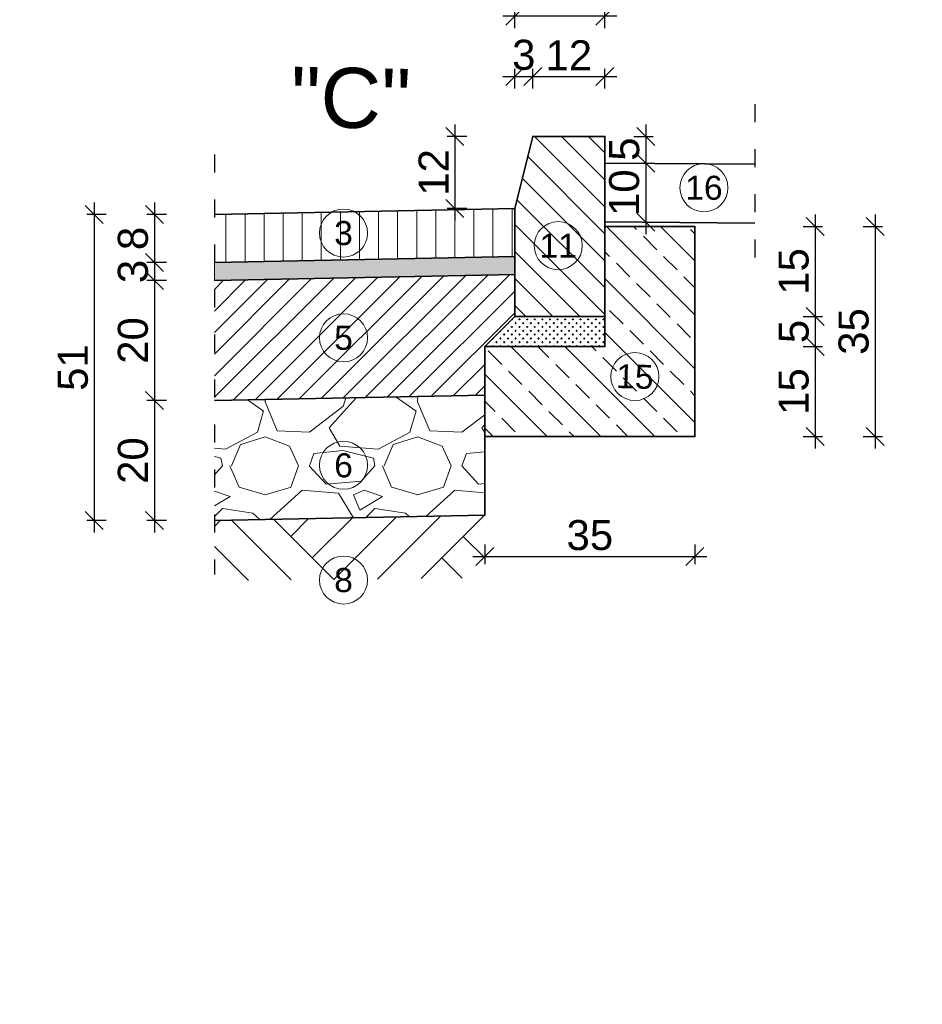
# Model space of a CAD drawing. Extents: x 8014 to 6635291, y -5609 to 5765892.
# Tile 89 of 151: x 6601047 to 6601197, y 5732401 to 5732565. Entities that reach past the tile are written whole.
import ezdxf
from ezdxf.enums import TextEntityAlignment as Align

# ---------------------------------------------------------------- set-up
doc = ezdxf.new("R2010")
doc.units = 0
doc.header["$PDSIZE"] = 0.75
doc.linetypes.add('ACAD_ISO03W100', pattern=[30, 12, -18])
doc.layers.get('0').update_dxf_attribs({"linetype": 'CONTINUOUS'})
doc.layers.get('Defpoints').update_dxf_attribs({"linetype": 'CONTINUOUS'})
doc.layers.add('a_zieleń', color=80, linetype='CONTINUOUS')
doc.styles.add('Arial', font='arial.ttf')
doc.linetypes.add('ZIGZAG', pattern='A,0.00254,-5.08,[131,ltypeshp.shx,S=5.08,R=0,X=-5.08,Y=0],-10.16,[131,ltypeshp.shx,S=5.08,R=180,X=5.08,Y=0],-5.08', length=20.32254)
doc.dimstyles.new('1-50', dxfattribs={"dimtxt": 5, "dimasz": 3, "dimexe": 1.25, "dimexo": 0.625, "dimgap": 1, "dimtad": 1, "dimdec": 0, "dimrnd": 0.5, "dimtxsty": 'Arial', "dimblk": 'OBLIQUE', "dimcen": 2, "dimdle": 2, "dimclrd": 7, "dimclrt": 7, "dimadec": 0, "dimazin": 0, "dimtfac": 1, "dimtdec": 0, "dimtmove": 0, "dimatfit": 3, "dimldrblk": 'ARCHTICK', "dimfxl": 2, "dimfxlon": 1, "dimarcsym": 0})

# ---------------------------------------------------------------- blocks, each defined once
blk = doc.blocks.new('_Oblique')
at = {"color": 0, "linetype": 'ByBlock', "lineweight": -2}
blk.add_line((-0.5, -0.5), (0.5, 0.5), dxfattribs=at)
blk = doc.blocks.new('*D840')
at = {"color": 0, "lineweight": -2}
for p, q in [((6601069.55, 5732534.16), (6601069.55, 5732522.16)), ((6601071.55, 5732532.16), (6601068.3, 5732532.16)), ((6601071.55, 5732524.16), (6601068.3, 5732524.16))]:
    blk.add_line(p, q, dxfattribs=at)
at = {"layer": 'Defpoints', "color": 0}
for p in [(6601079.55, 5732532.16), (6601069.55, 5732524.16), (6601079.55, 5732524.16)]:
    blk.add_point(p, dxfattribs=at)
at = {"color": 0, "lineweight": -2, "xscale": 3, "yscale": 3, "zscale": 3}
for p, rotation in [((6601069.55, 5732532.16), 90), ((6601069.55, 5732524.16), 270)]:
    blk.add_blockref('_Oblique', p, dxfattribs=dict(at, rotation=rotation))
at = {"color": 0, "lineweight": 13, "insert": (6601066, 5732528.16), "char_height": 5, "attachment_point": 5, "rotation": 90, "style": 'Arial'}
blk.add_mtext('8', dxfattribs=at)
blk = doc.blocks.new('_Dot')
at = {"color": 0, "linetype": 'ByBlock', "lineweight": -2}
blk.add_line((-0.5, 0), (-1, 0), dxfattribs=at)
at = {"color": 0, "linetype": 'ByBlock', "const_width": 0.5}
blk.add_lwpolyline([(-0.25, 0, 1), (0.25, 0, 1)], format="xyb", close=True, dxfattribs=at)
blk = doc.blocks.new('*D841')
at = {"color": 0, "lineweight": -2}
for p, q in [((6601069.55, 5732526.16), (6601069.55, 5732519.16)), ((6601071.55, 5732524.16), (6601068.3, 5732524.16)), ((6601071.55, 5732521.16), (6601068.3, 5732521.16))]:
    blk.add_line(p, q, dxfattribs=at)
at = {"layer": 'Defpoints', "color": 0}
for p in [(6601079.55, 5732524.16), (6601069.55, 5732521.16), (6601079.55, 5732521.16)]:
    blk.add_point(p, dxfattribs=at)
at = {"color": 0, "lineweight": -2, "xscale": 3, "yscale": 3, "zscale": 3}
for p, rotation in [((6601069.55, 5732524.16), 90), ((6601069.55, 5732521.16), 270)]:
    blk.add_blockref('_Oblique', p, dxfattribs=dict(at, rotation=rotation))
at = {"color": 0, "lineweight": 13, "insert": (6601066, 5732522.66), "char_height": 5, "attachment_point": 5, "rotation": 90, "style": 'Arial'}
blk.add_mtext('3', dxfattribs=at)
blk = doc.blocks.new('*D842')
at = {"color": 0, "lineweight": -2}
for p, q in [((6601069.55, 5732523.16), (6601069.55, 5732499.16)), ((6601071.55, 5732521.16), (6601068.3, 5732521.16)), ((6601071.55, 5732501.16), (6601068.3, 5732501.16))]:
    blk.add_line(p, q, dxfattribs=at)
at = {"layer": 'Defpoints', "color": 0}
for p in [(6601079.55, 5732521.16), (6601069.55, 5732501.16), (6601079.55, 5732501.16)]:
    blk.add_point(p, dxfattribs=at)
at = {"color": 0, "lineweight": -2, "xscale": 3, "yscale": 3, "zscale": 3}
for p, rotation in [((6601069.55, 5732521.16), 90), ((6601069.55, 5732501.16), 270)]:
    blk.add_blockref('_Oblique', p, dxfattribs=dict(at, rotation=rotation))
at = {"color": 0, "lineweight": 13, "insert": (6601066, 5732511.16), "char_height": 5, "attachment_point": 5, "rotation": 90, "style": 'Arial'}
blk.add_mtext('20', dxfattribs=at)
blk = doc.blocks.new('*D843')
at = {"color": 0, "lineweight": -2}
for p, q in [((6601069.55, 5732503.16), (6601069.55, 5732479.16)), ((6601071.55, 5732501.16), (6601068.3, 5732501.16)), ((6601071.55, 5732481.16), (6601068.3, 5732481.16))]:
    blk.add_line(p, q, dxfattribs=at)
at = {"layer": 'Defpoints', "color": 0}
for p in [(6601079.55, 5732501.16), (6601069.55, 5732481.16), (6601079.55, 5732481.16)]:
    blk.add_point(p, dxfattribs=at)
at = {"color": 0, "lineweight": -2, "xscale": 3, "yscale": 3, "zscale": 3}
for p, rotation in [((6601069.55, 5732501.16), 90), ((6601069.55, 5732481.16), 270)]:
    blk.add_blockref('_Oblique', p, dxfattribs=dict(at, rotation=rotation))
at = {"color": 0, "lineweight": 13, "insert": (6601066, 5732491.16), "char_height": 5, "attachment_point": 5, "rotation": 90, "style": 'Arial'}
blk.add_mtext('20', dxfattribs=at)
blk = doc.blocks.new('*D844')
at = {"color": 0, "lineweight": -2}
for p, q in [((6601059.55, 5732534.16), (6601059.55, 5732479.16)), ((6601061.55, 5732532.16), (6601058.3, 5732532.16)), ((6601061.55, 5732481.16), (6601058.3, 5732481.16))]:
    blk.add_line(p, q, dxfattribs=at)
at = {"layer": 'Defpoints', "color": 0}
for p in [(6601079.55, 5732532.16), (6601059.55, 5732481.16), (6601079.55, 5732481.16)]:
    blk.add_point(p, dxfattribs=at)
at = {"color": 0, "lineweight": -2, "xscale": 3, "yscale": 3, "zscale": 3}
for p, rotation in [((6601059.55, 5732532.16), 90), ((6601059.55, 5732481.16), 270)]:
    blk.add_blockref('_Oblique', p, dxfattribs=dict(at, rotation=rotation))
at = {"color": 0, "lineweight": 13, "insert": (6601056, 5732506.66), "char_height": 5, "attachment_point": 5, "rotation": 90, "style": 'Arial'}
blk.add_mtext('51', dxfattribs=at)
blk = doc.blocks.new('*D845')
at = {"color": 0, "lineweight": -2}
for p, q in [((6601179.55, 5732532.16), (6601179.55, 5732513.16)), ((6601177.55, 5732530.16), (6601180.8, 5732530.16)), ((6601177.55, 5732515.16), (6601180.8, 5732515.16))]:
    blk.add_line(p, q, dxfattribs=at)
at = {"layer": 'Defpoints', "color": 0}
for p in [(6601144.55, 5732530.16), (6601144.55, 5732515.16), (6601179.55, 5732515.16)]:
    blk.add_point(p, dxfattribs=at)
at = {"color": 0, "lineweight": -2, "xscale": 3, "yscale": 3, "zscale": 3}
for p, rotation in [((6601179.55, 5732530.16), 90), ((6601179.55, 5732515.16), 270)]:
    blk.add_blockref('_Oblique', p, dxfattribs=dict(at, rotation=rotation))
at = {"color": 0, "lineweight": 13, "insert": (6601176, 5732522.66), "char_height": 5, "attachment_point": 5, "rotation": 90, "style": 'Arial'}
blk.add_mtext('15', dxfattribs=at)
blk = doc.blocks.new('_ArchTick')
at = {"color": 0, "linetype": 'ByBlock', "const_width": 0.15}
blk.add_lwpolyline([(-0.5, -0.5), (0.5, 0.5)], dxfattribs=at)
blk = doc.blocks.new('*D846')
at = {"color": 0, "lineweight": -2}
for p, q in [((6601179.55, 5732517.16), (6601179.55, 5732508.16)), ((6601177.55, 5732515.16), (6601180.8, 5732515.16)), ((6601177.55, 5732510.16), (6601180.8, 5732510.16))]:
    blk.add_line(p, q, dxfattribs=at)
at = {"layer": 'Defpoints', "color": 0}
for p in [(6601144.55, 5732515.16), (6601144.55, 5732510.16), (6601179.55, 5732510.16)]:
    blk.add_point(p, dxfattribs=at)
at = {"color": 0, "lineweight": -2, "xscale": 3, "yscale": 3, "zscale": 3}
for p, rotation in [((6601179.55, 5732515.16), 90), ((6601179.55, 5732510.16), 270)]:
    blk.add_blockref('_Oblique', p, dxfattribs=dict(at, rotation=rotation))
at = {"color": 0, "lineweight": 13, "insert": (6601176.01, 5732512.66), "char_height": 5, "attachment_point": 5, "rotation": 90, "style": 'Arial'}
blk.add_mtext('5', dxfattribs=at)
blk = doc.blocks.new('*D847')
at = {"color": 0, "lineweight": -2}
for p, q in [((6601179.55, 5732512.16), (6601179.55, 5732493.16)), ((6601177.55, 5732510.16), (6601180.8, 5732510.16)), ((6601177.55, 5732495.16), (6601180.8, 5732495.16))]:
    blk.add_line(p, q, dxfattribs=at)
at = {"layer": 'Defpoints', "color": 0}
for p in [(6601144.55, 5732510.16), (6601144.55, 5732495.16), (6601179.55, 5732495.16)]:
    blk.add_point(p, dxfattribs=at)
at = {"color": 0, "lineweight": -2, "xscale": 3, "yscale": 3, "zscale": 3}
for p, rotation in [((6601179.55, 5732510.16), 90), ((6601179.55, 5732495.16), 270)]:
    blk.add_blockref('_Oblique', p, dxfattribs=dict(at, rotation=rotation))
at = {"color": 0, "lineweight": 13, "insert": (6601176, 5732502.66), "char_height": 5, "attachment_point": 5, "rotation": 90, "style": 'Arial'}
blk.add_mtext('15', dxfattribs=at)
blk = doc.blocks.new('*D848')
at = {"color": 0, "lineweight": -2}
for p, q in [((6601189.55, 5732532.16), (6601189.55, 5732493.16)), ((6601187.55, 5732530.16), (6601190.8, 5732530.16)), ((6601187.55, 5732495.16), (6601190.8, 5732495.16))]:
    blk.add_line(p, q, dxfattribs=at)
at = {"layer": 'Defpoints', "color": 0}
for p in [(6601159.55, 5732530.16), (6601159.55, 5732495.16), (6601189.55, 5732495.16)]:
    blk.add_point(p, dxfattribs=at)
at = {"color": 0, "lineweight": -2, "xscale": 3, "yscale": 3, "zscale": 3}
for p, rotation in [((6601189.55, 5732530.16), 90), ((6601189.55, 5732495.16), 270)]:
    blk.add_blockref('_Oblique', p, dxfattribs=dict(at, rotation=rotation))
at = {"color": 0, "lineweight": 13, "insert": (6601185.99, 5732512.66), "char_height": 5, "attachment_point": 5, "rotation": 90, "style": 'Arial'}
blk.add_mtext('35', dxfattribs=at)
blk = doc.blocks.new('*D849')
at = {"color": 0, "lineweight": -2}
for p, q in [((6601119.55, 5732547.16), (6601119.55, 5732531.16)), ((6601121.55, 5732545.16), (6601118.3, 5732545.16)), ((6601121.55, 5732533.16), (6601118.3, 5732533.16))]:
    blk.add_line(p, q, dxfattribs=at)
at = {"layer": 'Defpoints', "color": 0}
for p in [(6601129.55, 5732545.16), (6601119.55, 5732533.16), (6601129.55, 5732533.16)]:
    blk.add_point(p, dxfattribs=at)
at = {"color": 0, "lineweight": -2, "xscale": 3, "yscale": 3, "zscale": 3}
for p, rotation in [((6601119.55, 5732545.16), 90), ((6601119.55, 5732533.16), 270)]:
    blk.add_blockref('_Oblique', p, dxfattribs=dict(at, rotation=rotation))
at = {"color": 0, "lineweight": 13, "insert": (6601116.04, 5732539.16), "char_height": 5, "attachment_point": 5, "rotation": 90, "style": 'Arial'}
blk.add_mtext('12', dxfattribs=at)
blk = doc.blocks.new('*D850')
at = {"color": 0, "lineweight": -2}
for p, q in [((6601129.55, 5732553.16), (6601129.55, 5732556.41)), ((6601132.55, 5732553.16), (6601132.55, 5732556.41)), ((6601127.55, 5732555.16), (6601134.55, 5732555.16))]:
    blk.add_line(p, q, dxfattribs=at)
at = {"layer": 'Defpoints', "color": 0}
for p in [(6601132.55, 5732555.16), (6601129.55, 5732545.16), (6601132.55, 5732545.16)]:
    blk.add_point(p, dxfattribs=at)
at = {"color": 0, "lineweight": -2, "xscale": 3, "yscale": 3, "zscale": 3, "rotation": 180}
blk.add_blockref('_Oblique', (6601129.55, 5732555.16), dxfattribs=at)
at = {"color": 0, "lineweight": -2, "xscale": 3, "yscale": 3, "zscale": 3}
blk.add_blockref('_Oblique', (6601132.55, 5732555.16), dxfattribs=at)
at = {"color": 0, "lineweight": 18, "insert": (6601131.05, 5732558.72), "char_height": 5, "attachment_point": 5, "style": 'Arial'}
blk.add_mtext('3', dxfattribs=at)
blk = doc.blocks.new('*D851')
at = {"color": 0, "lineweight": -2}
for p, q in [((6601132.55, 5732553.16), (6601132.55, 5732556.41)), ((6601144.55, 5732553.16), (6601144.55, 5732556.41)), ((6601130.55, 5732555.16), (6601146.55, 5732555.16))]:
    blk.add_line(p, q, dxfattribs=at)
at = {"layer": 'Defpoints', "color": 0}
for p in [(6601144.55, 5732555.16), (6601132.55, 5732545.16), (6601144.55, 5732545.16)]:
    blk.add_point(p, dxfattribs=at)
at = {"color": 0, "lineweight": -2, "xscale": 3, "yscale": 3, "zscale": 3, "rotation": 180}
blk.add_blockref('_Oblique', (6601132.55, 5732555.16), dxfattribs=at)
at = {"color": 0, "lineweight": -2, "xscale": 3, "yscale": 3, "zscale": 3}
blk.add_blockref('_Oblique', (6601144.55, 5732555.16), dxfattribs=at)
at = {"color": 0, "lineweight": 18, "insert": (6601138.55, 5732558.67), "char_height": 5, "attachment_point": 5, "style": 'Arial'}
blk.add_mtext('12', dxfattribs=at)
blk = doc.blocks.new('*D852')
at = {"color": 0, "lineweight": -2}
for p, q in [((6601129.55, 5732563.16), (6601129.55, 5732566.41)), ((6601144.55, 5732563.16), (6601144.55, 5732566.41)), ((6601146.55, 5732565.16), (6601127.55, 5732565.16))]:
    blk.add_line(p, q, dxfattribs=at)
at = {"layer": 'Defpoints', "color": 0}
for p in [(6601129.55, 5732565.16), (6601129.55, 5732545.16), (6601144.55, 5732545.16)]:
    blk.add_point(p, dxfattribs=at)
at = {"color": 0, "lineweight": -2, "xscale": 3, "yscale": 3, "zscale": 3, "rotation": 180}
blk.add_blockref('_Oblique', (6601129.55, 5732565.16), dxfattribs=at)
at = {"color": 0, "lineweight": -2, "xscale": 3, "yscale": 3, "zscale": 3}
blk.add_blockref('_Oblique', (6601144.55, 5732565.16), dxfattribs=at)
at = {"color": 0, "lineweight": 18, "insert": (6601137.05, 5732568.71), "char_height": 5, "attachment_point": 5, "style": 'Arial'}
blk.add_mtext('15', dxfattribs=at)
blk = doc.blocks.new('*D853')
at = {"color": 0, "lineweight": -2}
for p, q in [((6601124.55, 5732477.16), (6601124.55, 5732473.91)), ((6601159.55, 5732477.16), (6601159.55, 5732473.91)), ((6601122.55, 5732475.16), (6601161.55, 5732475.16))]:
    blk.add_line(p, q, dxfattribs=at)
at = {"layer": 'Defpoints', "color": 0}
for p in [(6601124.55, 5732495.16), (6601159.55, 5732495.16), (6601159.55, 5732475.16)]:
    blk.add_point(p, dxfattribs=at)
at = {"color": 0, "lineweight": -2, "xscale": 3, "yscale": 3, "zscale": 3, "rotation": 180}
blk.add_blockref('_Oblique', (6601124.55, 5732475.16), dxfattribs=at)
at = {"color": 0, "lineweight": -2, "xscale": 3, "yscale": 3, "zscale": 3}
blk.add_blockref('_Oblique', (6601159.55, 5732475.16), dxfattribs=at)
at = {"color": 0, "lineweight": 13, "insert": (6601142.05, 5732478.72), "char_height": 5, "attachment_point": 5, "style": 'Arial'}
blk.add_mtext('35', dxfattribs=at)
blk = doc.blocks.new('*D854')
at = {"color": 0, "lineweight": -2}
for p, q in [((6601151.35, 5732547.16), (6601151.35, 5732538.7)), ((6601149.35, 5732545.16), (6601152.6, 5732545.16)), ((6601149.35, 5732540.7), (6601152.6, 5732540.7))]:
    blk.add_line(p, q, dxfattribs=at)
at = {"layer": 'Defpoints', "color": 0}
for p in [(6601144.55, 5732545.16), (6601144.51, 5732540.7), (6601151.35, 5732540.7)]:
    blk.add_point(p, dxfattribs=at)
at = {"color": 0, "lineweight": -2, "xscale": 3, "yscale": 3, "zscale": 3}
for p, rotation in [((6601151.35, 5732545.16), 90), ((6601151.35, 5732540.7), 270)]:
    blk.add_blockref('_Oblique', p, dxfattribs=dict(at, rotation=rotation))
at = {"color": 0, "lineweight": 13, "insert": (6601147.8, 5732543.04), "char_height": 5, "attachment_point": 5, "rotation": 90, "style": 'Arial'}
blk.add_mtext('5', dxfattribs=at)
blk = doc.blocks.new('*D855')
at = {"color": 0, "lineweight": -2}
for p, q in [((6601151.35, 5732542.7), (6601151.35, 5732528.86)), ((6601149.35, 5732540.7), (6601152.6, 5732540.7)), ((6601151.35, 5732530.86), (6601152.6, 5732530.86))]:
    blk.add_line(p, q, dxfattribs=at)
at = {"layer": 'Defpoints', "color": 0}
for p in [(6601144.51, 5732540.7), (6601151.25, 5732530.86), (6601151.35, 5732530.86)]:
    blk.add_point(p, dxfattribs=at)
at = {"color": 0, "lineweight": -2, "xscale": 3, "yscale": 3, "zscale": 3}
for p, rotation in [((6601151.35, 5732540.7), 90), ((6601151.35, 5732530.86), 270)]:
    blk.add_blockref('_Oblique', p, dxfattribs=dict(at, rotation=rotation))
at = {"color": 0, "lineweight": 13, "insert": (6601147.79, 5732535.78), "char_height": 5, "attachment_point": 5, "rotation": 90, "style": 'Arial'}
blk.add_mtext('10', dxfattribs=at)

msp = doc.modelspace()

# ---------------------------------------------------------------- hatches: boundary and pattern name
at = {"lineweight": 15}
h = msp.add_hatch(dxfattribs=at)
h.set_pattern_fill('ANSI31', color=256, style=0)
h.set_pattern_definition([(135, (6601262.814, 5732154.7413), (2.245064, 2.245064), [])])
h.paths.add_polyline_path([(6601144.548, 5732545.161), (6601144.548, 5732515.161), (6601129.548, 5732515.161), (6601129.548, 5732533.161), (6601132.548, 5732545.161)])
h = msp.add_hatch(dxfattribs=at)
h.set_pattern_fill('ANSI31', color=256, angle=45, style=0)
h.set_pattern_definition([(90, (6603018.2187, 5732464.7167), (-3.175, 0), [])])
h.paths.add_polyline_path([(6601079.548, 5732532.16), (6601129.548, 5732533.161), (6601129.548, 5732525.16), (6601079.548, 5732524.16)])
h = msp.add_hatch(dxfattribs=at)
h.set_pattern_fill('ANSI33', color=256, style=0)
h.set_pattern_definition([(135, (6601541.598, 5732034.6017), (4.49013, 4.49013), []), (135, (6601537.108, 5732034.6017), (4.49013, 4.49013), [3.175, -1.5875])])
h.paths.add_polyline_path([(6601159.548, 5732495.161), (6601124.548, 5732495.161), (6601124.548, 5732510.161), (6601144.548, 5732510.161), (6601144.548, 5732530.161), (6601159.548, 5732530.161)])
h = msp.add_hatch(dxfattribs=at)
h.set_pattern_fill('AR-SAND', color=256, scale=0.02, style=0)
h.set_pattern_definition([(37.5, (6603018.2187, 5732464.7167), (-0.03200063, 0.97882647), [0, -0.77216, 0, -0.8636, 0, -0.8255]), (7.5, (6603018.2187, 5732464.7167), (0.8990466, 1.4336502), [0, -0.41656, 0, -0.69596, 0, -0.2667]), (327.5, (6603017.59386, 5732464.7167), (1.58198474, 0.00287437), [0, -0.254, 0, -0.9144, 0, -1.1938]), (317.5, (6603017.5939, 5732464.7167), (1.5271129, 0.4458586), [0, -0.127, 0, -0.59944, 0, -0.6858])])
h.paths.add_polyline_path([(6601079.548, 5732524.16), (6601129.548, 5732525.16), (6601129.548, 5732522.16), (6601079.548, 5732521.16)])
h = msp.add_hatch(dxfattribs=at)
h.set_pattern_fill('ANSI31', color=256, scale=0.8, style=0)
h.set_pattern_definition([(45, (6603018.2187, 5732464.7167), (-1.7960512, 1.7960512), [])])
h.paths.add_polyline_path([(6601124.548, 5732510.161), (6601129.548, 5732515.161), (6601129.548, 5732522.16), (6601079.548, 5732521.16), (6601079.548, 5732501.16), (6601124.548, 5732502.06)])
h = msp.add_hatch(dxfattribs=at)
h.set_pattern_fill('CROSS', color=256, scale=0.1, style=0)
h.set_pattern_definition([(180, (6601282.25515, 5732147.02175), (-0.635, 0.635), [0.3175, -0.9525]), (90, (6601282.0964, 5732146.863), (0.635, 0.635), [0.3175, -0.9525])])
h.paths.add_polyline_path([(6601144.548, 5732515.161), (6601144.548, 5732510.161), (6601124.548, 5732510.161), (6601129.548, 5732515.161)])
h = msp.add_hatch(dxfattribs=at)
h.set_pattern_fill('GRAVEL', color=256, style=0)
h.set_pattern_definition([(228.01279, (6603036.5067, 5732490.1167), (-203.2, -228.6), [3.41721, -338.30484]), (184.96974, (6603034.2207, 5732487.5767), (304.7999999, 25.40000145), [5.86405, -580.5405]), (132.51045, (6603028.3787, 5732487.0687), (254.0000001, -279.3999999), [4.13482, -409.34723]), (267.27369, (6603018.4727, 5732480.7187), (25.40000005, 508), [5.34005, -528.66437]), (292.833654, (6603018.2187, 5732475.3847), (-127, 304.8), [5.23634, -518.39808]), (357.27369, (6603020.2507, 5732470.5587), (-508, 25.40000005), [5.34005, -528.66437]), (37.69424, (6603025.5847, 5732470.3047), (-330.2, -254), [7.06194, -699.13115]), (72.25533, (6603031.1727, 5732474.6227), (177.80000005, 558.8), [6.6672, -660.05257]), (121.429566, (6603033.2047, 5732480.9727), (-203.2, 330.2), [5.35813, -530.45546]), (175.23636, (6603030.4107, 5732485.5447), (279.4, -25.4), [6.11713, -299.73937]), (222.39744, (6603024.3147, 5732486.0527), (-304.8, -279.4), [7.91078, -783.16773]), (138.81407, (6603043.6187, 5732480.4647), (-177.8, 152.4), [2.70005, -267.30566]), (171.469234, (6603041.5867, 5732482.2427), (330.2, -50.79999994), [5.13682, -508.5464]), (225, (6603036.507, 5732483.005), (-4e-15, -25.4), [3.5921, -32.32893]), (203.1986, (6603034.7287, 5732486.0527), (127, 50.8), [1.9344, -191.50622]), (291.8014, (6603032.9507, 5732485.2907), (-25.4, 76.2), [2.73566, -134.04753]), (30.96376, (6603033.9667, 5732482.7507), (76.2, 50.8), [4.4432, -143.66298]), (161.56505, (6603037.777, 5732485.037), (50.8, -25.4), [3.21287, -77.10898]), (16.38954, (6603018.2187, 5732485.2907), (254, 76.2), [4.50088, -445.58827]), (70.34618, (6603022.5367, 5732486.5607), (-101.6, -279.4), [3.776, -373.82216]), (293.1986, (6603037.7767, 5732490.1167), (-50.8, 127), [3.8688, -189.57184]), (343.61046, (6603039.3007, 5732486.5607), (-254, 76.2), [4.50088, -445.58827]), (339.44395, (6603018.2187, 5732469.5427), (-127, 50.8), [4.34035, -212.67734]), (294.77514, (6603022.2827, 5732468.0187), (-127.0000002, 279.4), [3.63672, -360.03593]), (66.8014, (6603038.0307, 5732464.7167), (50.8, 127), [3.8688, -189.57184]), (17.354025, (6603039.5547, 5732468.2727), (-330.2, -101.6), [4.25783, -421.52376]), (69.44395, (6603025.5847, 5732464.7167), (-50.8, -127), [2.17018, -214.84752]), (101.30993, (6603036.5067, 5732464.7167), (-25.4, 101.6), [1.29515, -128.21995]), (165.96376, (6603036.253, 5732465.9867), (76.2, -25.4), [5.23634, -99.49055]), (186.009006, (6603031.1727, 5732467.2567), (254, 25.4), [4.85267, -480.41365]), (303.69007, (6603033.967, 5732480.465), (-25.4, 50.8), [3.66324, -87.91776]), (353.157227, (6603035.9987, 5732477.4167), (431.8, -50.8), [6.39557, -633.1601]), (60.9454, (6603042.3487, 5732476.6547), (-101.6, -177.8), [2.61508, -258.89392]), (90, (6603043.619, 5732478.94), (-25.4, 25.4), [1.524, -23.876]), (120.25644, (6603030.6647, 5732468.0187), (101.6, -177.8), [3.52867, -349.3394]), (48.01279, (6603028.8867, 5732471.0667), (203.2, 228.6), [6.83443, -334.88762]), (0, (6603033.459, 5732476.147), (25.4, 25.4), [6.604, -18.796]), (325.30485, (6603040.0627, 5732476.1467), (254.0000001, -177.7999999), [4.0161, -397.59317]), (254.0546, (6603043.3647, 5732473.8607), (-25.4, -101.6), [3.6983, -181.2165]), (207.645975, (6603042.3487, 5732470.3047), (-482.6, -253.99999997), [6.02145, -596.12464]), (175.42608, (6603037.0147, 5732467.5107), (-330.2, 25.4), [6.3703, -630.65846])])
h.paths.add_polyline_path([(6601079.548, 5732501.16), (6601124.548, 5732502.06), (6601124.548, 5732482.06), (6601079.548, 5732481.16)])
at = {"linetype": 'ByBlock', "lineweight": -2, "transparency": 33554687}
h = msp.add_hatch(dxfattribs=at)
h.set_pattern_fill('AR-PARQ1', color=256, scale=0.1, angle=45)
h.set_pattern_definition([(135, (-1170.526, -4044.44), (-43.10522938, 3e-15), [30.48, -30.48]), (135, (-1166.934, -4040.846), (-43.10522938, 3e-15), [30.48, -30.48]), (135, (-1163.342, -4037.254), (-43.10522938, 3e-15), [30.48, -30.48]), (135, (-1159.75, -4033.662), (-43.10522938, 3e-15), [30.48, -30.48]), (135, (-1156.158, -4030.07), (-43.10522938, 3e-15), [30.48, -30.48]), (135, (-1152.566, -4026.478), (-43.10522938, 3e-15), [30.48, -30.48]), (135, (-1148.974, -4022.886), (-43.10522938, 3e-15), [30.48, -30.48]), (45, (-1192.08, -4022.886), (43.10522938, 0), [30.48, -30.48]), (45, (-1195.67, -4019.294), (43.10522938, 0), [30.48, -30.48]), (45, (-1199.263, -4015.702), (43.10522938, 0), [30.48, -30.48]), (45, (-1202.855, -4012.11), (43.10522938, 0), [30.48, -30.48]), (45, (-1206.447, -4008.518), (43.10522938, 0), [30.48, -30.48]), (45, (-1210.04, -4004.925), (43.10522938, 0), [30.48, -30.48]), (45, (-1213.632, -4001.333), (43.10522938, 0), [30.48, -30.48])])
h.paths.add_polyline_path([(6601079.548, 5732481.16), (6601079.548, 5732471.16), (6601124.757, 5732471.603), (6601124.548, 5732482.06)])
at = {"layer": 'a_zieleń', "transparency": 33554687}
h = msp.add_hatch(dxfattribs=at)
h.set_pattern_fill('ANSI31', color=256, scale=2, angle=0.54156)
h.set_pattern_definition([(45.54155787, (6600987.53512, 5732094.77134), (-0.1784396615, 0.175097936), [])])
edge = h.paths.add_edge_path()
edge.add_line((6601184.523, 5731785.715), (6601184.767, 5731785.473))
edge.add_line((6601184.767, 5731785.473), (6601208.79, 5731802.27))
edge.add_line((6601208.79, 5731802.27), (6601211.05, 5731814.48))
edge.add_line((6601211.05, 5731814.48), (6601142.151, 5731813.823))
edge.add_arc((6601143.698, 5731819.102), 5.501, 253.66034, 270.54751)
edge.add_line((6601143.751, 5731813.601), (6601191.034, 5731814.053))
edge.add_arc((6601191.122, 5731812.113), 1.942, 359.83741, 92.59397, ccw=False)
edge.add_line((6601193.063, 5731812.108), (6601193.074, 5731811.004))
edge.add_line((6601193.074, 5731811.004), (6601197.383, 5731811.045))
edge.add_line((6601197.383, 5731811.045), (6601197.425, 5731806.621))
edge.add_line((6601197.425, 5731806.621), (6601199.732, 5731806.642))
edge.add_line((6601199.732, 5731806.642), (6601199.803, 5731799.171))
edge.add_line((6601199.803, 5731799.171), (6601197.516, 5731797.165))
edge.add_line((6601197.516, 5731797.165), (6601194.216, 5731797.133))
edge.add_line((6601194.216, 5731797.133), (6601194.251, 5731793.47))
edge.add_arc((6601191.538, 5731793.658), 2.72, 281.08945, 356.03579, ccw=False)
edge.add_line((6601192.061, 5731790.989), (6601185.152, 5731786.156))
edge.add_arc((71774552.687, -87417922.681), 113685689.918, 124.97904394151, 124.97904432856)
h.paths.add_polyline_path([(6601204.906, 5731809.178), (6601202.577, 5731808.579), (6601203.741, 5731808.879)], flags=16)

# ---------------------------------------------------------------- linework, layer by layer
at = {"linetype": 'ZIGZAG', "lineweight": 35, "ltscale": 0.1}
for p, q in [((6601169.548, 5732540.512), (6601144.548, 5732540.699)), ((6601169.548, 5732530.724), (6601144.548, 5732530.911))]:
    msp.add_line(p, q, dxfattribs=at)
at = {"linetype": 'ACAD_ISO03W100', "ltscale": 0.25}
for points in [[(6601169.548, 5732550.512), (6601169.548, 5732524.112)], [(6601079.548, 5732542.16), (6601079.548, 5732472.16)]]:
    msp.add_lwpolyline(points, dxfattribs=at)
at = {"lineweight": 15}
for points in [[(6601144.548, 5732545.161), (6601144.548, 5732515.161), (6601129.548, 5732515.161), (6601129.548, 5732533.161), (6601129.548, 5732533.161), (6601132.548, 5732545.161), (6601132.548, 5732545.161)], [(6601159.548, 5732495.161), (6601124.548, 5732495.161), (6601124.548, 5732495.161), (6601124.548, 5732510.161), (6601124.548, 5732510.161), (6601144.548, 5732510.161), (6601144.548, 5732530.161), (6601159.548, 5732530.161)], [(6601079.548, 5732524.16), (6601129.548, 5732525.16), (6601129.548, 5732522.16), (6601079.548, 5732521.16)]]:
    msp.add_lwpolyline(points, close=True, dxfattribs=at)
at = {"lineweight": 35}
for points in [[(6601129.548, 5732533.161), (6601129.548, 5732515.161), (6601144.548, 5732515.161), (6601144.548, 5732545.161), (6601132.548, 5732545.161)], [(6601144.548, 5732510.161), (6601144.548, 5732515.161), (6601144.548, 5732530.161), (6601159.548, 5732530.161), (6601159.548, 5732495.161), (6601124.548, 5732495.161), (6601124.548, 5732510.161)], [(6601129.548, 5732515.161), (6601144.548, 5732515.161), (6601144.548, 5732510.161), (6601124.548, 5732510.161)]]:
    msp.add_lwpolyline(points, close=True, dxfattribs=at)
for points in [[(6601129.548, 5732533.16), (6601079.548, 5732532.16)], [(6601129.548, 5732525.16), (6601079.548, 5732524.16)], [(6601129.548, 5732522.16), (6601079.548, 5732521.16)], [(6601124.548, 5732502.06), (6601079.548, 5732501.16)], [(6601124.548, 5732495.161), (6601124.548, 5732482.06), (6601079.548, 5732481.16)]]:
    msp.add_lwpolyline(points, dxfattribs=at)
at = {"color": 5, "lineweight": 20}
for centre in [(6601161.048, 5732536.605), (6601101.041, 5732529.058), (6601136.785, 5732526.96), (6601101.041, 5732511.61), (6601149.548, 5732505.161), (6601101.041, 5732490.375), (6601101.041, 5732471.257)]:
    msp.add_circle(centre, 4, dxfattribs=at)

# ---------------------------------------------------------------- texts
at = {"lineweight": 35, "style": 'Arial'}
msp.add_text('"C"', height=10, rotation=358.90289, dxfattribs=at).set_placement((6601102.258, 5732551.581), align=Align.MIDDLE_CENTER)
at = {"color": 5, "lineweight": 20, "style": 'Arial'}
for s, rotation, p in [('16', 0.03674, (6601161.048, 5732536.605)), ('3', 0.03674, (6601101.041, 5732529.058)), ('5', 0.03674, (6601101.041, 5732511.61)), ('15', 358.34564, (6601149.548, 5732505.161)), ('6', 0.03674, (6601101.041, 5732490.375)), ('8', 0.03674, (6601101.041, 5732471.257))]:
    msp.add_text(s, height=4, rotation=rotation, dxfattribs=at).set_placement(p, align=Align.MIDDLE_CENTER)
msp.add_text('11', height=4, dxfattribs=at).set_placement((6601136.785, 5732526.96), align=Align.MIDDLE_CENTER)

# ---------------------------------------------------------------- dimensions: what is measured, and where the dimension line sits
at = {"color": 5, "lineweight": 18}
for base, p1, p2, override, picture, middle in [((6601129.548, 5732565.161), (6601144.548, 5732545.161), (6601129.548, 5732545.161), {"dimclrd": 0, "dimclre": 0, "dimclrt": 0}, '*D852', (6601137.048, 5732568.714)), ((6601144.548, 5732555.161), (6601132.548, 5732545.161), (6601144.548, 5732545.161), {"dimclrd": 0, "dimclre": 0, "dimclrt": 0, "dimtmove": 1}, '*D851', (6601138.548, 5732558.671))]:
    dim = msp.add_linear_dim(base=base, p1=p1, p2=p2, dimstyle='1-50', override=override, dxfattribs=at)
    dim.commit()
    dim.dimension.update_dxf_attribs({"geometry": picture, "text_midpoint": middle})
dim = msp.add_linear_dim(base=(6601132.548, 5732555.161), p1=(6601129.548, 5732545.161), p2=(6601132.548, 5732545.161), dimstyle='1-50', override={"dimclrd": 0, "dimclre": 0, "dimclrt": 0}, dxfattribs=at)
dim.commit()
dim.dimension.update_dxf_attribs({"geometry": '*D850', "text_midpoint": (6601131.048, 5732555.161), "dimtype": 160})
at = {"color": 5, "lineweight": 13}
for base, p1, p2, override, picture, middle in [((6601119.548, 5732533.161), (6601129.548, 5732545.161), (6601129.548, 5732533.161), {"dimclrd": 0, "dimclre": 0, "dimclrt": 0}, '*D849', (6601116.038, 5732539.161)), ((6601151.346, 5732530.861), (6601144.515, 5732540.699), (6601151.255, 5732530.861), {"dimclrd": 0, "dimclre": 0, "dimclrt": 0, "dimtmove": 1}, '*D855', (6601147.793, 5732535.78)), ((6601059.552, 5732481.16), (6601079.548, 5732532.16), (6601079.548, 5732481.16), {"dimtxsty": 'Arial', "dimclrd": 0, "dimclre": 0, "dimclrt": 0, "dimtmove": 1, "dimldrblk": 'Dot'}, '*D844', (6601055.999, 5732506.66)), ((6601069.55, 5732524.16), (6601079.548, 5732532.16), (6601079.548, 5732524.16), {"dimtxsty": 'Arial', "dimclrd": 0, "dimclre": 0, "dimclrt": 0, "dimtmove": 1, "dimldrblk": 'Dot'}, '*D840', (6601065.997, 5732528.16)), ((6601179.548, 5732515.161), (6601144.548, 5732530.161), (6601144.548, 5732515.161), {"dimclrd": 0, "dimclre": 0, "dimclrt": 0}, '*D845', (6601175.995, 5732522.661)), ((6601189.548, 5732495.161), (6601159.548, 5732530.161), (6601159.548, 5732495.161), {"dimclrd": 0, "dimclre": 0, "dimclrt": 0}, '*D848', (6601185.993, 5732512.661)), ((6601069.55, 5732501.16), (6601079.548, 5732521.16), (6601079.548, 5732501.16), {"dimtxsty": 'Arial', "dimclrd": 0, "dimclre": 0, "dimclrt": 0, "dimtmove": 1, "dimldrblk": 'Dot'}, '*D842', (6601065.997, 5732511.16)), ((6601179.548, 5732495.161), (6601144.548, 5732510.161), (6601144.548, 5732495.161), {"dimclrd": 0, "dimclre": 0, "dimclrt": 0, "dimtmove": 1}, '*D847', (6601175.995, 5732502.661)), ((6601069.55, 5732481.16), (6601079.548, 5732501.16), (6601079.548, 5732481.16), {"dimtxsty": 'Arial', "dimclrd": 0, "dimclre": 0, "dimclrt": 0, "dimtmove": 1, "dimldrblk": 'Dot'}, '*D843', (6601065.997, 5732491.16))]:
    dim = msp.add_linear_dim(base=base, p1=p1, p2=p2, angle=90, dimstyle='1-50', override=override, dxfattribs=at)
    dim.commit()
    dim.dimension.update_dxf_attribs({"geometry": picture, "text_midpoint": middle})
for base, p1, p2, override, picture, middle in [((6601151.346, 5732540.699), (6601144.548, 5732545.161), (6601144.515, 5732540.699), {"dimclrd": 0, "dimclre": 0, "dimclrt": 0}, '*D854', (6601151.346, 5732543.036)), ((6601069.55, 5732521.16), (6601079.548, 5732524.16), (6601079.548, 5732521.16), {"dimtxsty": 'Arial', "dimclrd": 0, "dimclre": 0, "dimclrt": 0, "dimtmove": 1, "dimldrblk": 'Dot'}, '*D841', (6601069.55, 5732522.66)), ((6601179.548, 5732510.161), (6601144.548, 5732515.161), (6601144.548, 5732510.161), {"dimclrd": 0, "dimclre": 0, "dimclrt": 0, "dimtmove": 1}, '*D846', (6601179.548, 5732512.661))]:
    dim = msp.add_linear_dim(base=base, p1=p1, p2=p2, angle=90, dimstyle='1-50', override=override, dxfattribs=at)
    dim.commit()
    dim.dimension.update_dxf_attribs({"geometry": picture, "text_midpoint": middle, "dimtype": 160})
dim = msp.add_linear_dim(base=(6601159.548, 5732475.161), p1=(6601124.548, 5732495.161), p2=(6601159.548, 5732495.161), dimstyle='1-50', override={"dimclrd": 0, "dimclre": 0, "dimclrt": 0}, dxfattribs=at)
dim.commit()
dim.dimension.update_dxf_attribs({"geometry": '*D853', "text_midpoint": (6601142.048, 5732478.715)})

doc.saveas('drawing.dxf')
